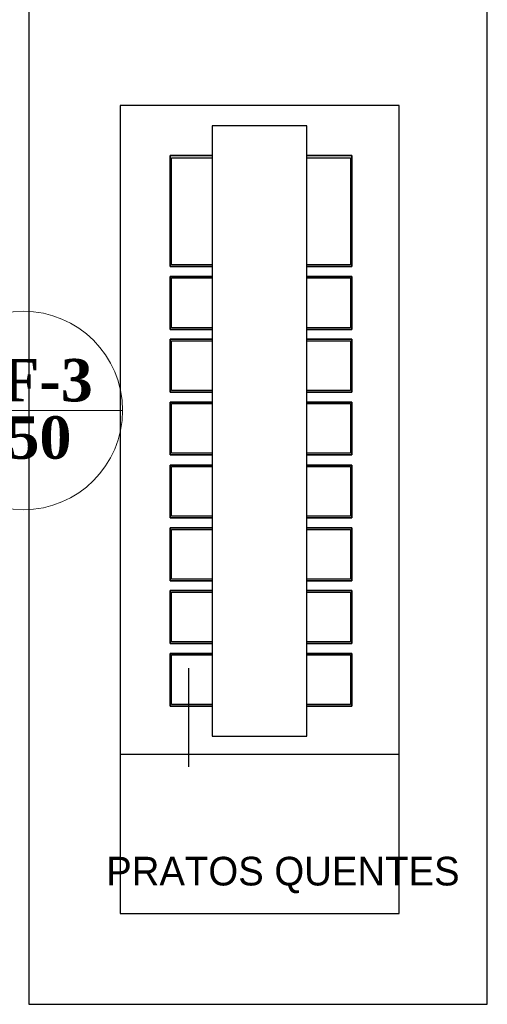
# Model space of a CAD drawing. Header units: millimetres. Extents: x 335 to 91596, y -1 to 84.
# Tile 64 of 87: x 372.36 to 375.47, y 36.45 to 42.99. Entities that reach past the tile are written whole.
import ezdxf

# ---------------------------------------------------------------- set-up
doc = ezdxf.new("R2010")
doc.units = ezdxf.units.MM
doc.header["$MEASUREMENT"] = 0
doc.layers.add('AF-Indicação coluna', color=5, linetype='Continuous', lineweight=20)
doc.layers.add('AF-Textos coluna', color=7, linetype='Continuous', lineweight=20)
doc.styles.add('CenturyGothic', font='GOTHIC.TTF')
doc.styles.add('TimesNewRomanN', font='timesbd.ttf')

msp = doc.modelspace()

# ---------------------------------------------------------------- linework, layer by layer
at = {"color": 7}
for p, q in [((372.421, 50.3732), (372.421, 36.4452)), ((375.471, 36.4452), (375.471, 50.3732)), ((373.641, 42.0892), (373.36, 42.0892)), ((373.36, 42.0892), (373.36, 41.3512)), ((373.369, 41.3622), (373.369, 42.0732)), ((373.369, 42.0732), (373.641, 42.0732)), ((374.57, 42.0892), (374.271, 42.0892)), ((374.271, 42.0732), (374.56, 42.0732)), ((374.56, 42.0732), (374.56, 41.3622)), ((374.57, 41.3512), (374.57, 42.0892)), ((373.36, 41.3512), (373.641, 41.3512)), ((373.641, 41.3622), (373.369, 41.3622)), ((374.56, 41.3622), (374.271, 41.3622)), ((374.271, 41.3512), (374.57, 41.3512)), ((373.641, 41.2852), (373.36, 41.2852)), ((373.36, 41.2852), (373.36, 40.9332)), ((373.369, 40.9442), (373.369, 41.2752)), ((373.369, 41.2752), (373.641, 41.2752)), ((374.57, 41.2852), (374.271, 41.2852)), ((374.271, 41.2752), (374.56, 41.2752)), ((374.56, 41.2752), (374.56, 40.9442)), ((374.57, 40.9332), (374.57, 41.2852)), ((373.36, 40.9332), (373.641, 40.9332)), ((373.641, 40.9442), (373.369, 40.9442)), ((374.56, 40.9442), (374.271, 40.9442)), ((374.271, 40.9332), (374.57, 40.9332)), ((373.641, 40.8692), (373.36, 40.8692)), ((373.36, 40.8692), (373.36, 40.5152)), ((373.369, 40.5262), (373.369, 40.8582)), ((373.369, 40.8582), (373.641, 40.8582)), ((374.57, 40.8692), (374.271, 40.8692)), ((374.271, 40.8582), (374.56, 40.8582)), ((374.56, 40.8582), (374.56, 40.5262)), ((374.57, 40.5152), (374.57, 40.8692)), ((373.36, 40.5152), (373.641, 40.5152)), ((373.641, 40.5262), (373.369, 40.5262)), ((374.56, 40.5262), (374.271, 40.5262)), ((374.271, 40.5152), (374.57, 40.5152)), ((373.641, 40.4492), (373.36, 40.4492)), ((373.36, 40.4492), (373.36, 40.0982)), ((373.369, 40.1092), (373.369, 40.4402)), ((373.369, 40.4402), (373.641, 40.4402)), ((374.57, 40.4492), (374.271, 40.4492)), ((374.271, 40.4402), (374.56, 40.4402)), ((374.56, 40.4402), (374.56, 40.1092)), ((374.57, 40.0982), (374.57, 40.4492)), ((373.36, 40.0982), (373.641, 40.0982)), ((373.641, 40.1092), (373.369, 40.1092)), ((374.56, 40.1092), (374.271, 40.1092)), ((374.271, 40.0982), (374.57, 40.0982)), ((373.641, 40.0312), (373.36, 40.0312)), ((373.36, 40.0312), (373.36, 39.6802)), ((373.369, 39.6912), (373.369, 40.0212)), ((373.369, 40.0212), (373.641, 40.0212)), ((374.57, 40.0312), (374.271, 40.0312)), ((374.271, 40.0212), (374.56, 40.0212)), ((374.56, 40.0212), (374.56, 39.6912)), ((374.57, 39.6802), (374.57, 40.0312)), ((373.36, 39.6802), (373.641, 39.6802)), ((373.641, 39.6912), (373.369, 39.6912)), ((374.56, 39.6912), (374.271, 39.6912)), ((374.271, 39.6802), (374.57, 39.6802)), ((373.641, 39.6132), (373.36, 39.6132)), ((373.36, 39.6132), (373.36, 39.2622)), ((374.57, 39.6132), (374.271, 39.6132)), ((374.57, 39.2622), (374.57, 39.6132)), ((373.369, 39.2732), (373.369, 39.6032)), ((373.369, 39.6032), (373.641, 39.6032)), ((374.271, 39.6032), (374.56, 39.6032)), ((374.56, 39.6032), (374.56, 39.2732)), ((373.36, 39.2622), (373.641, 39.2622)), ((373.641, 39.2732), (373.369, 39.2732)), ((374.56, 39.2732), (374.271, 39.2732)), ((374.271, 39.2622), (374.57, 39.2622)), ((373.641, 39.1972), (373.36, 39.1972)), ((373.36, 39.1972), (373.36, 38.8442)), ((373.369, 38.8552), (373.369, 39.1862)), ((373.369, 39.1862), (373.641, 39.1862)), ((374.57, 39.1972), (374.271, 39.1972)), ((374.271, 39.1862), (374.56, 39.1862)), ((374.56, 39.1862), (374.56, 38.8552)), ((374.57, 38.8442), (374.57, 39.1972)), ((373.36, 38.8442), (373.641, 38.8442)), ((373.641, 38.8552), (373.369, 38.8552)), ((374.56, 38.8552), (374.271, 38.8552)), ((374.271, 38.8442), (374.57, 38.8442)), ((373.641, 38.7772), (373.36, 38.7772)), ((373.36, 38.7772), (373.36, 38.4272)), ((373.369, 38.4382), (373.369, 38.7682)), ((373.369, 38.7682), (373.641, 38.7682)), ((374.57, 38.7772), (374.271, 38.7772)), ((374.271, 38.7682), (374.56, 38.7682)), ((374.56, 38.7682), (374.56, 38.4382)), ((374.57, 38.4272), (374.57, 38.7772)), ((373.485, 38.0242), (373.485, 38.6802)), ((373.641, 38.4382), (373.369, 38.4382)), ((374.56, 38.4382), (374.271, 38.4382)), ((373.36, 38.4272), (373.641, 38.4272)), ((374.271, 38.4272), (374.57, 38.4272)), ((372.421, 36.4452), (375.471, 36.4452))]:
    msp.add_line(p, q, dxfattribs=at)
at = {"color": 7, "linetype": 'Continuous'}
for p, q in [((374.884, 42.4212), (373.027, 42.4212)), ((373.027, 42.4212), (373.027, 38.1082)), ((374.884, 38.1082), (374.884, 42.4212)), ((374.271, 42.2862), (373.641, 42.2862)), ((373.641, 42.2862), (373.641, 38.2272)), ((374.271, 38.2272), (374.271, 42.2862)), ((373.36, 41.3512), (373.36, 42.0892)), ((373.36, 42.0892), (373.641, 42.0892)), ((374.271, 42.0892), (374.57, 42.0892)), ((374.57, 42.0892), (374.57, 41.3512)), ((373.641, 41.3512), (373.36, 41.3512)), ((374.57, 41.3512), (374.271, 41.3512)), ((373.36, 40.9332), (373.36, 41.2852)), ((373.36, 41.2852), (373.641, 41.2852)), ((374.271, 41.2852), (374.57, 41.2852)), ((374.57, 41.2852), (374.57, 40.9332)), ((373.641, 40.9332), (373.36, 40.9332)), ((374.57, 40.9332), (374.271, 40.9332)), ((373.36, 40.5152), (373.36, 40.8692)), ((373.36, 40.8692), (373.641, 40.8692)), ((374.271, 40.8692), (374.57, 40.8692)), ((374.57, 40.8692), (374.57, 40.5152)), ((373.641, 40.5152), (373.36, 40.5152)), ((374.57, 40.5152), (374.271, 40.5152)), ((373.36, 40.0982), (373.36, 40.4492)), ((373.36, 40.4492), (373.641, 40.4492)), ((374.271, 40.4492), (374.57, 40.4492)), ((374.57, 40.4492), (374.57, 40.0982)), ((373.641, 40.0982), (373.36, 40.0982)), ((374.57, 40.0982), (374.271, 40.0982)), ((373.36, 39.6802), (373.36, 40.0312)), ((373.36, 40.0312), (373.641, 40.0312)), ((374.271, 40.0312), (374.57, 40.0312)), ((374.57, 40.0312), (374.57, 39.6802)), ((373.641, 39.6802), (373.36, 39.6802)), ((374.57, 39.6802), (374.271, 39.6802)), ((373.36, 39.2622), (373.36, 39.6132)), ((373.36, 39.6132), (373.641, 39.6132)), ((374.271, 39.6132), (374.57, 39.6132)), ((374.57, 39.6132), (374.57, 39.2622)), ((373.641, 39.2622), (373.36, 39.2622)), ((374.57, 39.2622), (374.271, 39.2622)), ((373.36, 38.8442), (373.36, 39.1972)), ((373.36, 39.1972), (373.641, 39.1972)), ((374.271, 39.1972), (374.57, 39.1972)), ((374.57, 39.1972), (374.57, 38.8442)), ((373.641, 38.8442), (373.36, 38.8442)), ((374.57, 38.8442), (374.271, 38.8442)), ((373.36, 38.4272), (373.36, 38.7772)), ((373.36, 38.7772), (373.641, 38.7772)), ((374.271, 38.7772), (374.57, 38.7772)), ((374.57, 38.7772), (374.57, 38.4272)), ((373.641, 38.4272), (373.36, 38.4272)), ((374.57, 38.4272), (374.271, 38.4272)), ((373.641, 38.2272), (374.271, 38.2272)), ((373.027, 38.1082), (374.884, 38.1082)), ((373.027, 38.1082), (373.027, 37.0482)), ((374.884, 37.0482), (374.884, 38.1082)), ((373.027, 37.0482), (374.884, 37.0482))]:
    msp.add_line(p, q, dxfattribs=at)
at = {"layer": 'AF-Indicação coluna'}
msp.add_line((371.7239, 40.3941), (373.0439, 40.3941), dxfattribs=at)
msp.add_circle((372.3839, 40.3941), 0.66, dxfattribs=at)

# ---------------------------------------------------------------- texts
at = {"color": 7, "insert": (372.935, 37.1831), "char_height": 0.190662, "width": 4.115344, "attachment_point": 7, "line_spacing_factor": 0.798, "style": 'CenturyGothic'}
msp.add_mtext('PRATOS QUENTES', dxfattribs=at)
at = {"layer": 'AF-Textos coluna', "char_height": 0.2824, "attachment_point": 8, "line_spacing_factor": 0.798, "style": 'TimesNewRomanN'}
for s, insert, width in [('AF-3', (372.384, 40.4504), 1.674915), ('ø50', (372.384, 40.0554), 1.16565)]:
    msp.add_mtext(s, dxfattribs=dict(at, insert=insert, width=width))

doc.saveas('drawing.dxf')
